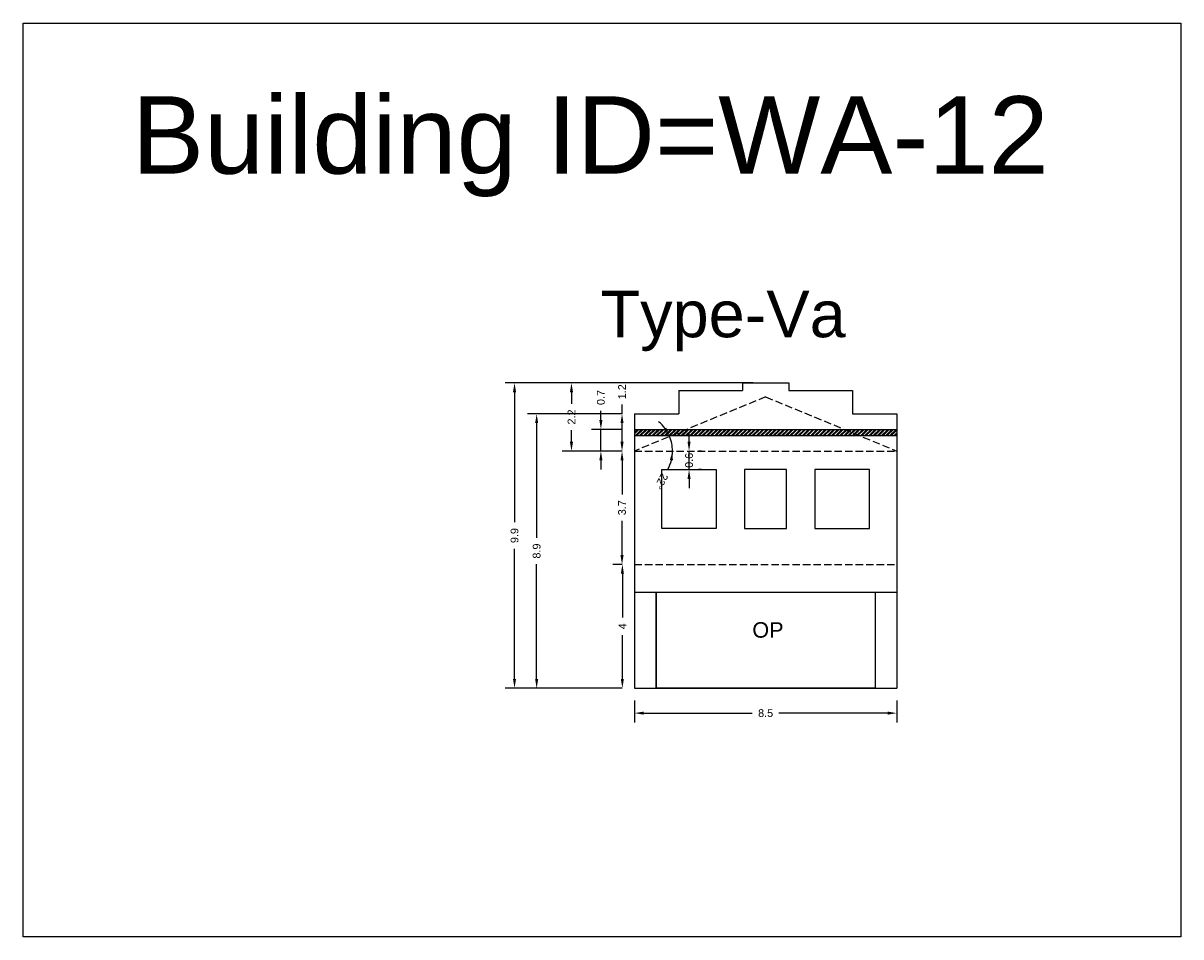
# Model space of a CAD drawing. Header units: metres. Extents: x 3416649 to 3417136, y -6712926 to -6712690.
# Tile 11 of 46: x 3416695 to 3416732, y -6712775 to -6712745. Entities that reach past the tile are written whole.
import ezdxf

# ---------------------------------------------------------------- set-up
doc = ezdxf.new("R2010")
doc.units = ezdxf.units.M
doc.linetypes.add('ACAD_ISO02W100', pattern=[15, 12, -3])
doc.layers.add('Dotted', color=7, linetype='ACAD_ISO02W100', plot=False)
doc.styles.get("Standard").update_dxf_attribs({"font": 'arial.ttf'})
doc.dimstyles.new('ISO-25', dxfattribs={"dimtxt": 0.25, "dimasz": 0.3, "dimexe": 0.3, "dimexo": 0.4, "dimgap": 0.2, "dimtad": 0, "dimdec": 1, "dimdsep": 46, "dimtxsty": 'Standard', "dimcen": 2.5, "dimadec": 0, "dimazin": 0, "dimtfac": 1, "dimtdec": 1, "dimtmove": 0, "dimatfit": 3, "dimfxl": 1, "dimarcsym": 0})

# ---------------------------------------------------------------- blocks, each defined once
blk = doc.blocks.new('*D97')
at = {"color": 0, "lineweight": -2, "transparency": 16777216}
for p, q in [((3416714.088, -6712758.896), (3416713.788, -6712758.896)), ((3416714.088, -6712759.196), (3416714.088, -6712760.298)), ((3416714.088, -6712762.256), (3416714.088, -6712761.153)), ((3416714.088, -6712762.556), (3416713.788, -6712762.556))]:
    blk.add_line(p, q, dxfattribs=at)
at = {"color": 0, "transparency": 16777216}
for points in [[(3416714.038, -6712759.196), (3416714.138, -6712759.196), (3416714.088, -6712758.896)], [(3416714.038, -6712762.256), (3416714.138, -6712762.256), (3416714.088, -6712762.556)]]:
    blk.add_solid(points, dxfattribs=at)
at = {"layer": 'Defpoints', "color": 0, "transparency": 16777216}
for p in [(3416714.088, -6712758.896), (3416714.488, -6712758.896), (3416714.488, -6712762.556)]:
    blk.add_point(p, dxfattribs=at)
at = {"color": 0, "transparency": 16777216, "insert": (3416714.088, -6712760.726), "char_height": 0.25, "attachment_point": 5, "rotation": 90}
blk.add_mtext('3.7', dxfattribs=at)
blk = doc.blocks.new('*D98')
at = {"color": 0, "lineweight": -2, "transparency": 16777216}
for p, q in [((3416714.088, -6712762.556), (3416713.799, -6712762.556)), ((3416714.099, -6712762.856), (3416714.099, -6712764.269)), ((3416714.099, -6712766.256), (3416714.099, -6712764.842)), ((3416714.088, -6712766.556), (3416713.799, -6712766.556))]:
    blk.add_line(p, q, dxfattribs=at)
at = {"color": 0, "transparency": 16777216}
for points in [[(3416714.049, -6712762.856), (3416714.149, -6712762.856), (3416714.099, -6712762.556)], [(3416714.049, -6712766.256), (3416714.149, -6712766.256), (3416714.099, -6712766.556)]]:
    blk.add_solid(points, dxfattribs=at)
at = {"layer": 'Defpoints', "color": 0, "transparency": 16777216}
for p in [(3416714.099, -6712762.556), (3416714.488, -6712762.556), (3416714.488, -6712766.556)]:
    blk.add_point(p, dxfattribs=at)
at = {"color": 0, "transparency": 16777216, "insert": (3416714.099, -6712764.556), "char_height": 0.25, "attachment_point": 5, "rotation": 90}
blk.add_mtext('4', dxfattribs=at)
blk = doc.blocks.new('*D99')
at = {"color": 0, "lineweight": -2, "transparency": 16777216}
for start, end in [(36.4708, 50.49), (360, 22.4515), (331.746, 360), (331.9615, 345.9808)]:
    blk.add_arc((3416714.488, -6712758.896), 1.229, start, end, dxfattribs=at)
at = {"color": 0, "transparency": 16777216}
for points in [[(3416715.52, -6712758.141), (3416715.433, -6712758.19), (3416715.624, -6712758.426)], [(3416715.631, -6712759.188), (3416715.73, -6712759.2), (3416715.717, -6712758.896)]]:
    blk.add_solid(points, dxfattribs=at)
at = {"layer": 'Defpoints', "color": 0, "transparency": 16777216}
for p in [(3416718.723, -6712757.146), (3416715.676, -6712758.578), (3416714.488, -6712758.896), (3416714.488, -6712758.896), (3416722.958, -6712758.896)]:
    blk.add_point(p, dxfattribs=at)
at = {"color": 0, "transparency": 16777216, "insert": (3416715.359, -6712759.872), "char_height": 0.25, "attachment_point": 5, "rotation": 241.746}
blk.add_mtext('22°', dxfattribs=at)
blk = doc.blocks.new('*D100')
at = {"color": 0, "lineweight": -2, "transparency": 16777216}
for p, q in [((3416714.088, -6712757.696), (3416714.088, -6712757.396)), ((3416714.088, -6712757.696), (3416713.788, -6712757.696)), ((3416714.088, -6712758.596), (3416714.088, -6712757.996)), ((3416714.088, -6712758.896), (3416713.788, -6712758.896))]:
    blk.add_line(p, q, dxfattribs=at)
at = {"color": 0, "transparency": 16777216}
for points in [[(3416714.038, -6712757.996), (3416714.138, -6712757.996), (3416714.088, -6712757.696)], [(3416714.038, -6712758.596), (3416714.138, -6712758.596), (3416714.088, -6712758.896)]]:
    blk.add_solid(points, dxfattribs=at)
at = {"layer": 'Defpoints', "color": 0, "transparency": 16777216}
for p in [(3416714.088, -6712757.696), (3416714.488, -6712757.696), (3416714.488, -6712758.896)]:
    blk.add_point(p, dxfattribs=at)
at = {"color": 0, "transparency": 16777216, "insert": (3416714.088, -6712756.981), "char_height": 0.25, "attachment_point": 5, "rotation": 90}
blk.add_mtext('1.2', dxfattribs=at)
blk = doc.blocks.new('*D101')
at = {"color": 0, "lineweight": -2, "transparency": 16777216}
for p, q in [((3416713.405, -6712757.896), (3416713.405, -6712757.596)), ((3416714.088, -6712758.196), (3416713.105, -6712758.196)), ((3416713.405, -6712758.896), (3416713.405, -6712758.196)), ((3416714.088, -6712758.896), (3416713.105, -6712758.896)), ((3416713.405, -6712759.196), (3416713.405, -6712759.496))]:
    blk.add_line(p, q, dxfattribs=at)
at = {"color": 0, "transparency": 16777216}
for points in [[(3416713.355, -6712757.896), (3416713.455, -6712757.896), (3416713.405, -6712758.196)], [(3416713.355, -6712759.196), (3416713.455, -6712759.196), (3416713.405, -6712758.896)]]:
    blk.add_solid(points, dxfattribs=at)
at = {"layer": 'Defpoints', "color": 0, "transparency": 16777216}
for p in [(3416713.405, -6712758.196), (3416714.488, -6712758.196), (3416714.488, -6712758.896)]:
    blk.add_point(p, dxfattribs=at)
at = {"color": 0, "transparency": 16777216, "insert": (3416713.405, -6712757.168), "char_height": 0.25, "attachment_point": 5, "rotation": 90}
blk.add_mtext('0.7', dxfattribs=at)
blk = doc.blocks.new('*D102')
at = {"color": 0, "lineweight": -2, "transparency": 16777216}
for p, q in [((3416718.323, -6712756.696), (3416712.156, -6712756.696)), ((3416712.456, -6712756.996), (3416712.456, -6712757.367)), ((3416712.456, -6712758.596), (3416712.456, -6712758.224)), ((3416714.088, -6712758.896), (3416712.156, -6712758.896))]:
    blk.add_line(p, q, dxfattribs=at)
at = {"color": 0, "transparency": 16777216}
for points in [[(3416712.406, -6712756.996), (3416712.506, -6712756.996), (3416712.456, -6712756.696)], [(3416712.406, -6712758.596), (3416712.506, -6712758.596), (3416712.456, -6712758.896)]]:
    blk.add_solid(points, dxfattribs=at)
at = {"layer": 'Defpoints', "color": 0, "transparency": 16777216}
for p in [(3416712.456, -6712756.696), (3416718.723, -6712756.696), (3416714.488, -6712758.896)]:
    blk.add_point(p, dxfattribs=at)
at = {"color": 0, "transparency": 16777216, "insert": (3416712.456, -6712757.796), "char_height": 0.25, "attachment_point": 5, "rotation": 90}
blk.add_mtext('2.2', dxfattribs=at)
blk = doc.blocks.new('*D103')
at = {"color": 0, "lineweight": -2, "transparency": 16777216}
for p, q in [((3416714.088, -6712757.696), (3416711.032, -6712757.696)), ((3416711.332, -6712757.996), (3416711.332, -6712761.698)), ((3416711.332, -6712766.256), (3416711.332, -6712762.554)), ((3416714.088, -6712766.556), (3416711.032, -6712766.556))]:
    blk.add_line(p, q, dxfattribs=at)
at = {"color": 0, "transparency": 16777216}
for points in [[(3416711.282, -6712757.996), (3416711.382, -6712757.996), (3416711.332, -6712757.696)], [(3416711.282, -6712766.256), (3416711.382, -6712766.256), (3416711.332, -6712766.556)]]:
    blk.add_solid(points, dxfattribs=at)
at = {"layer": 'Defpoints', "color": 0, "transparency": 16777216}
for p in [(3416711.332, -6712757.696), (3416714.488, -6712757.696), (3416714.488, -6712766.556)]:
    blk.add_point(p, dxfattribs=at)
at = {"color": 0, "transparency": 16777216, "insert": (3416711.332, -6712762.126), "char_height": 0.25, "attachment_point": 5, "rotation": 90}
blk.add_mtext('8.9', dxfattribs=at)
blk = doc.blocks.new('*D104')
at = {"color": 0, "lineweight": -2, "transparency": 16777216}
for p, q in [((3416714.488, -6712766.956), (3416714.488, -6712767.66)), ((3416722.958, -6712766.956), (3416722.958, -6712767.66)), ((3416714.788, -6712767.36), (3416718.294, -6712767.36)), ((3416722.658, -6712767.36), (3416719.152, -6712767.36))]:
    blk.add_line(p, q, dxfattribs=at)
at = {"color": 0, "transparency": 16777216}
for points in [[(3416714.788, -6712767.31), (3416714.788, -6712767.41), (3416714.488, -6712767.36)], [(3416722.658, -6712767.31), (3416722.658, -6712767.41), (3416722.958, -6712767.36)]]:
    blk.add_solid(points, dxfattribs=at)
at = {"layer": 'Defpoints', "color": 0, "transparency": 16777216}
for p in [(3416714.488, -6712766.556), (3416722.958, -6712766.556), (3416722.958, -6712767.36)]:
    blk.add_point(p, dxfattribs=at)
at = {"color": 0, "transparency": 16777216, "insert": (3416718.723, -6712767.36), "char_height": 0.25, "attachment_point": 5}
blk.add_mtext('8.5', dxfattribs=at)
blk = doc.blocks.new('*D105')
at = {"color": 0, "lineweight": -2, "transparency": 16777216}
for p, q in [((3416718.323, -6712756.696), (3416710.318, -6712756.696)), ((3416710.618, -6712756.996), (3416710.618, -6712761.198)), ((3416710.618, -6712766.256), (3416710.618, -6712762.054)), ((3416714.088, -6712766.556), (3416710.318, -6712766.556))]:
    blk.add_line(p, q, dxfattribs=at)
at = {"color": 0, "transparency": 16777216}
for points in [[(3416710.568, -6712756.996), (3416710.668, -6712756.996), (3416710.618, -6712756.696)], [(3416710.568, -6712766.256), (3416710.668, -6712766.256), (3416710.618, -6712766.556)]]:
    blk.add_solid(points, dxfattribs=at)
at = {"layer": 'Defpoints', "color": 0, "transparency": 16777216}
for p in [(3416710.618, -6712756.696), (3416718.723, -6712756.696), (3416714.488, -6712766.556)]:
    blk.add_point(p, dxfattribs=at)
at = {"color": 0, "transparency": 16777216, "insert": (3416710.618, -6712761.626), "char_height": 0.25, "attachment_point": 5, "rotation": 90}
blk.add_mtext('9.9', dxfattribs=at)
blk = doc.blocks.new('*D106')
at = {"color": 0, "lineweight": -2, "transparency": 16777216}
for p, q in [((3416716.252, -6712758.596), (3416716.252, -6712758.296)), ((3416716.252, -6712759.496), (3416716.252, -6712758.896)), ((3416716.652, -6712758.896), (3416716.552, -6712758.896)), ((3416716.652, -6712759.496), (3416716.552, -6712759.496)), ((3416716.252, -6712759.796), (3416716.252, -6712760.096))]:
    blk.add_line(p, q, dxfattribs=at)
at = {"color": 0, "transparency": 16777216}
for points in [[(3416716.202, -6712758.596), (3416716.302, -6712758.596), (3416716.252, -6712758.896)], [(3416716.202, -6712759.796), (3416716.302, -6712759.796), (3416716.252, -6712759.496)]]:
    blk.add_solid(points, dxfattribs=at)
at = {"layer": 'Defpoints', "color": 0, "transparency": 16777216}
for p in [(3416716.252, -6712758.896), (3416716.252, -6712758.896), (3416716.252, -6712759.496)]:
    blk.add_point(p, dxfattribs=at)
at = {"color": 0, "transparency": 16777216, "insert": (3416716.252, -6712759.196), "char_height": 0.25, "attachment_point": 5, "rotation": 90}
blk.add_mtext('0.6', dxfattribs=at)

msp = doc.modelspace()

# ---------------------------------------------------------------- hatches: boundary and pattern name
h = msp.add_hatch()
h.set_pattern_fill('ANSI32', color=256, scale=0.01)
h.set_pattern_definition([(45, (1.10456, 4.11901), (-0.067351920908, 0.067351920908), []), (45, (1.14946, 4.11901), (-0.067351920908, 0.067351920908), [])])
h.paths.add_polyline_path([(3416721.264, -6712758.196), (3416716.182, -6712758.196), (3416715.698, -6712758.396), (3416721.748, -6712758.396)])
h.paths.add_polyline_path([(3416722.958, -6712758.196), (3416721.264, -6712758.196), (3416721.748, -6712758.396), (3416722.958, -6712758.396)])
h.paths.add_polyline_path([(3416716.182, -6712758.196), (3416714.488, -6712758.196), (3416714.488, -6712758.396), (3416715.698, -6712758.396)])

# ---------------------------------------------------------------- linework, layer by layer
for points in [[(3416694.755, -6712745.078), (3416732.128, -6712745.078), (3416732.128, -6712774.585), (3416694.755, -6712774.585)], [(3416715.373, -6712759.496), (3416717.131, -6712759.496), (3416717.131, -6712761.396), (3416715.373, -6712761.396)], [(3416719.402, -6712759.496), (3416718.044, -6712759.496), (3416718.044, -6712761.396), (3416719.402, -6712761.396)], [(3416722.073, -6712759.496), (3416720.315, -6712759.496), (3416720.315, -6712761.396), (3416722.073, -6712761.396)], [(3416715.188, -6712763.456), (3416722.258, -6712763.456), (3416722.258, -6712766.556), (3416715.188, -6712766.556)]]:
    msp.add_lwpolyline(points, close=True)
for points in [[(3416717.973, -6712756.696), (3416717.973, -6712756.946)], [(3416717.973, -6712756.696), (3416719.473, -6712756.696)], [(3416719.473, -6712756.696), (3416719.473, -6712756.946)], [(3416715.923, -6712756.946), (3416717.973, -6712756.946)], [(3416715.923, -6712756.946), (3416715.923, -6712757.696)], [(3416719.473, -6712756.946), (3416721.523, -6712756.946)], [(3416721.523, -6712756.946), (3416721.523, -6712757.696)], [(3416714.488, -6712757.696), (3416715.923, -6712757.696)], [(3416714.488, -6712757.696), (3416714.488, -6712766.556)], [(3416721.523, -6712757.696), (3416722.958, -6712757.696)], [(3416722.958, -6712757.696), (3416722.958, -6712766.556)], [(3416714.488, -6712758.196), (3416722.958, -6712758.196)], [(3416714.488, -6712758.396), (3416722.958, -6712758.396)], [(3416714.488, -6712763.456), (3416722.958, -6712763.456)], [(3416715.188, -6712763.456), (3416715.188, -6712766.556)], [(3416722.258, -6712763.456), (3416722.258, -6712766.556)], [(3416714.488, -6712766.556), (3416722.958, -6712766.556)]]:
    msp.add_lwpolyline(points)
at = {"layer": 'Dotted', "ltscale": 0.02}
for points in [[(3416718.723, -6712757.146), (3416714.488, -6712758.896)], [(3416718.723, -6712757.146), (3416722.958, -6712758.896)], [(3416714.488, -6712758.896), (3416722.958, -6712758.896)], [(3416714.488, -6712762.556), (3416722.958, -6712762.556)]]:
    msp.add_lwpolyline(points, dxfattribs=at)

# ---------------------------------------------------------------- texts
at = {"attachment_point": 1}
for s, heights, insert, char_height in [('Building ID=WA-12', [0.517], (3416698.265, -6712747.439), 2.5), ('Type-Va ', [0.517], (3416713.392, -6712753.721), 1.5), ('OP', [0], (3416718.294, -6712764.423), 0.5)]:
    msp.add_mtext_dynamic_manual_height_columns(s, width=67.86454, gutter_width=12.5, heights=heights, dxfattribs=dict(at, insert=insert, char_height=char_height))

# ---------------------------------------------------------------- dimensions: what is measured, and where the dimension line sits
for base, p1, p2, picture, middle in [((3416710.618, -6712756.696), (3416714.488, -6712766.556), (3416718.723, -6712756.696), '*D105', (3416710.618, -6712761.626)), ((3416712.456, -6712756.696), (3416714.488, -6712758.896), (3416718.723, -6712756.696), '*D102', (3416712.456, -6712757.796)), ((3416714.088, -6712757.696), (3416714.488, -6712758.896), (3416714.488, -6712757.696), '*D100', (3416714.088, -6712756.981)), ((3416713.405, -6712758.196), (3416714.488, -6712758.896), (3416714.488, -6712758.196), '*D101', (3416713.405, -6712757.168)), ((3416711.332, -6712757.696), (3416714.488, -6712766.556), (3416714.488, -6712757.696), '*D103', (3416711.332, -6712762.126)), ((3416714.088, -6712758.896), (3416714.488, -6712762.556), (3416714.488, -6712758.896), '*D97', (3416714.088, -6712760.726)), ((3416714.099, -6712762.556), (3416714.488, -6712766.556), (3416714.488, -6712762.556), '*D98', (3416714.099, -6712764.556))]:
    dim = msp.add_linear_dim(base=base, p1=p1, p2=p2, angle=90, dimstyle='ISO-25')
    dim.commit()
    dim.dimension.update_dxf_attribs({"geometry": picture, "text_midpoint": middle})
dim = msp.add_angular_dim_2l(base=(3416715.676, -6712758.578), line1=((3416718.723, -6712757.146), (3416714.488, -6712758.896)), line2=((3416714.488, -6712758.896), (3416722.958, -6712758.896)), dimstyle='ISO-25')
dim.commit()
dim.dimension.update_dxf_attribs({"geometry": '*D99', "text_midpoint": (3416715.359, -6712759.872)})
dim = msp.add_linear_dim(base=(3416716.252, -6712758.896), p1=(3416716.252, -6712759.496), p2=(3416716.252, -6712758.896), angle=90, dimstyle='ISO-25')
dim.commit()
dim.dimension.update_dxf_attribs({"geometry": '*D106', "text_midpoint": (3416716.252, -6712759.196), "dimtype": 160})
dim = msp.add_linear_dim(base=(3416722.958, -6712767.36), p1=(3416714.488, -6712766.556), p2=(3416722.958, -6712766.556), dimstyle='ISO-25')
dim.commit()
dim.dimension.update_dxf_attribs({"geometry": '*D104', "text_midpoint": (3416718.723, -6712767.36)})

doc.saveas('drawing.dxf')
